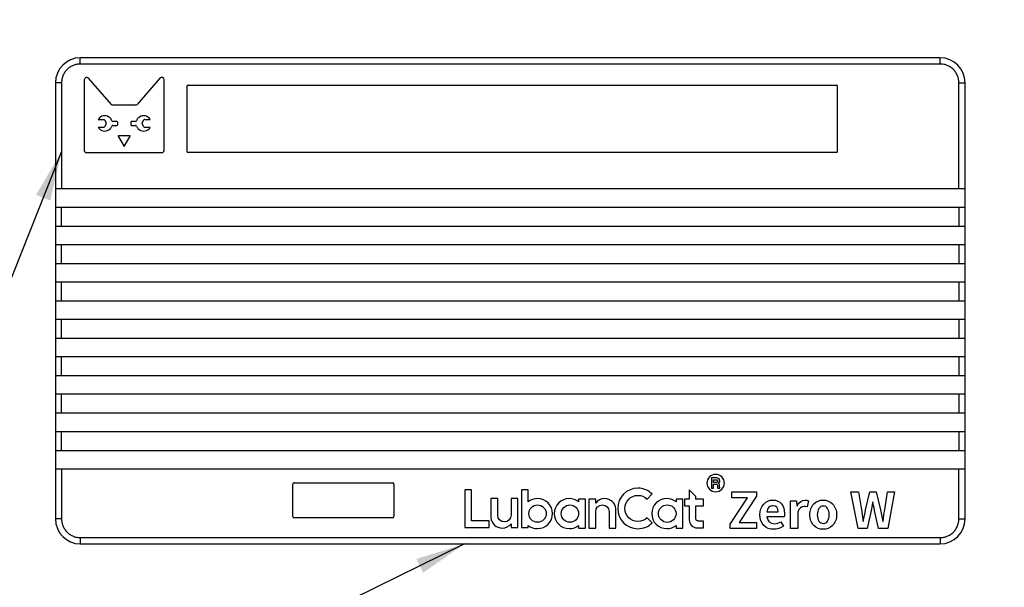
# Model space of a CAD drawing. Header units: millimetres. Extents: x 3 to 207, y 3 to 294.
# Tile 4 of 10: x 55 to 134, y 143 to 188. Entities that reach past the tile are written whole.
import ezdxf

# ---------------------------------------------------------------- set-up
doc = ezdxf.new("R2010")
doc.units = ezdxf.units.MM
doc.linetypes.add('SLD-实线', pattern=[0])
for name, color, linetype in [('几何体', 7, 'SLD-实线'), ('多转折线', 2, 'SLD-实线'), ('尺寸', 3, 'SLD-实线')]:
    doc.layers.add(name, color=color, linetype=linetype)
doc.styles.add('SLDTEXTSTYLE0', font='Microsoft YaHei.ttf', dxfattribs={"bigfont": 'bigfont'})
doc.styles.add('SLDTEXTSTYLE1', font='Microsoft YaHei.ttf')
doc.dimstyles.new('SLDDIMSTYLE0', dxfattribs={"dimtxt": 3.5, "dimasz": 4, "dimexe": 0, "dimexo": 0.0625, "dimgap": 0.875, "dimtad": 0, "dimtih": 1, "dimtoh": 1, "dimdec": 3, "dimrnd": 1e-09, "dimzin": 4, "dimdsep": 46, "dimtxsty": 'SLDTEXTSTYLE1', "dimblk1": 'NONE', "dimsah": 1, "dimcen": 0, "dimadec": 0, "dimazin": 1, "dimtfac": 1, "dimtdec": 3, "dimtmove": 0, "dimatfit": 3, "dimldrblk": 'NONE', "dimfxl": 1, "dimfrac": 2, "dimtolj": 1, "dimtzin": 12, "dimarcsym": 0})

# ---------------------------------------------------------------- blocks, each defined once
blk = doc.blocks.new('SW_SYMBOL_HOLE_DEPTH')
at = {"layer": '尺寸', "color": 0}
for p, q in [((0, 875), (800, 875)), ((400, 875), (400, 75)), ((100, 555), (400, 75)), ((700, 555), (400, 75))]:
    blk.add_line(p, q, dxfattribs=at)
blk = doc.blocks.new('SW_SYMBOL_HOLE_SINK')
at = {"layer": '尺寸', "color": 0}
for p, q in [((0, 875), (800, 75)), ((800, 75), (1600, 875))]:
    blk.add_line(p, q, dxfattribs=at)
blk = doc.blocks.new('_D')
at = {"layer": '尺寸', "transparency": 16777216}
for p, q in [((134.897, 192.672), (82.719, 192.672)), ((155.398, 180.836), (134.897, 192.672)), ((158.04, 179.311), (155.398, 180.836))]:
    blk.add_line(p, q, dxfattribs=at)
blk.add_solid([(155.398, 180.836), (152.242, 183.369), (151.626, 182.303)], dxfattribs=at)
at = {"layer": '尺寸', "transparency": 16777216, "xscale": 0.004592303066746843, "yscale": 0.004592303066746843, "zscale": 0.004592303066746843}
for name, p in [('SW_SYMBOL_HOLE_DEPTH', (108.793, 204.671)), ('SW_SYMBOL_HOLE_DEPTH', (112.528, 198.945)), ('SW_SYMBOL_HOLE_SINK', (82.719, 193.218))]:
    blk.add_blockref(name, p, dxfattribs=at)
at = {"layer": '尺寸', "transparency": 16777216, "char_height": 3.5, "attachment_point": 1}
for s, insert, style in [('%%c', (89.687, 208.717), 'SLDTEXTSTYLE1'), (' 2.500 ', (95.095, 208.751), 'SLDTEXTSTYLE1'), (' 6.000', (113.917, 208.751), 'SLDTEXTSTYLE1'), ('M3x0.5 - 6H ', (85.952, 203.025), 'SLDTEXTSTYLE1'), (' 5.500', (117.651, 203.025), 'SLDTEXTSTYLE1'), (' 3.050 X 90°, 近端', (97.804, 197.298), 'SLDTEXTSTYLE0'), ('%%c', (92.396, 197.264), 'SLDTEXTSTYLE1')]:
    blk.add_mtext(s, dxfattribs=dict(at, insert=insert, style=style))
blk = doc.blocks.new('_None')

msp = doc.modelspace()

# ---------------------------------------------------------------- linework, layer by layer
at = {"layer": '几何体'}
for p, q in [((60.1211398, 184.5731845), (60.1211398, 185.0731845)), ((129.1211398, 185.0731845), (60.1211398, 185.0731845)), ((129.1211398, 184.5731845), (129.1211398, 185.0731845)), ((129.1211398, 184.5731845), (60.1211398, 184.5731845)), ((62.6135353, 181.3271653), (60.784686, 183.4287688)), ((66.5075938, 183.4287688), (64.6787442, 181.3271653)), ((58.1211398, 183.0731845), (58.1211398, 174.5731845)), ((58.6211398, 183.0731845), (58.1211398, 183.0731845)), ((58.6211398, 183.0731845), (58.6211398, 174.5731845)), ((60.4438311, 183.3012178), (60.4438311, 177.6231845)), ((66.8484485, 177.6231845), (66.8484485, 183.3012178)), ((68.6711398, 182.7731845), (68.6711398, 177.5731845)), ((68.7711398, 182.8731845), (120.7711398, 182.8731845)), ((120.8711398, 177.5731845), (120.8711398, 182.7731845)), ((130.6211398, 174.5731845), (130.6211398, 183.0731845)), ((130.6211398, 183.0731845), (131.1211398, 183.0731845)), ((131.1211398, 174.5731845), (131.1211398, 183.0731845)), ((64.5655898, 181.275634), (62.7266897, 181.275634)), ((61.5578583, 180.1252762), (62.001754, 180.1252762)), ((62.0017528, 179.4912646), (61.5578583, 179.4912646)), ((62.1968866, 179.773012), (62.0679442, 179.5309985)), ((62.0679446, 180.0855438), (62.1968858, 179.8435457)), ((63.0539061, 179.9667096), (62.7329024, 179.9667096)), ((62.7329052, 179.6498503), (63.0539061, 179.6498503)), ((63.1289061, 179.7248503), (63.1289061, 179.8917096)), ((64.1633913, 179.8917096), (64.1633913, 179.7248503)), ((64.5593772, 179.9667096), (64.2383913, 179.9667096)), ((64.2383913, 179.6498503), (64.5593743, 179.6498503)), ((65.2243354, 179.5309988), (65.0953944, 179.7730123)), ((65.0953952, 179.8435455), (65.224335, 180.0855435)), ((65.2905258, 180.1252762), (65.7344391, 180.1252762)), ((65.7344391, 179.4912646), (65.2905269, 179.4912646)), ((63.1631065, 178.7878682), (63.6396525, 177.9624659)), ((64.1226954, 178.7991182), (63.1696017, 178.7991182)), ((63.6526429, 177.9624659), (64.1291906, 178.7878682)), ((60.5938311, 177.4731845), (66.6984485, 177.4731845)), ((120.7711398, 177.4731845), (68.7711398, 177.4731845)), ((58.1211398, 174.5731845), (58.6211398, 174.5731845)), ((58.1211398, 174.5731845), (58.1211398, 173.0731845)), ((58.6211398, 174.5731845), (130.6211398, 174.5731845)), ((130.6211398, 174.5731845), (131.1211398, 174.5731845)), ((131.1211398, 173.0731845), (131.1211398, 174.5731845)), ((58.1211398, 173.0731845), (58.1211398, 171.5731845)), ((58.6211398, 173.0731845), (58.1211398, 173.0731845)), ((58.6211398, 171.5731845), (58.6211398, 173.0731845)), ((130.6211398, 173.0731845), (58.6211398, 173.0731845)), ((130.6211398, 173.0731845), (130.6211398, 171.5731845)), ((131.1211398, 173.0731845), (130.6211398, 173.0731845)), ((131.1211398, 171.5731845), (131.1211398, 173.0731845)), ((58.1211398, 171.5731845), (58.6211398, 171.5731845)), ((58.1211398, 171.5731845), (58.1211398, 170.0731845)), ((58.6211398, 171.5731845), (130.6211398, 171.5731845)), ((130.6211398, 171.5731845), (131.1211398, 171.5731845)), ((131.1211398, 170.0731845), (131.1211398, 171.5731845)), ((58.1211398, 170.0731845), (58.1211398, 168.5731845)), ((58.6211398, 170.0731845), (58.1211398, 170.0731845)), ((58.6211398, 168.5731845), (58.6211398, 170.0731845)), ((130.6211398, 170.0731845), (58.6211398, 170.0731845)), ((130.6211398, 170.0731845), (130.6211398, 168.5731845)), ((131.1211398, 170.0731845), (130.6211398, 170.0731845)), ((131.1211398, 168.5731845), (131.1211398, 170.0731845)), ((58.1211398, 168.5731845), (58.6211398, 168.5731845)), ((58.1211398, 168.5731845), (58.1211398, 167.0731845)), ((58.6211398, 168.5731845), (130.6211398, 168.5731845)), ((130.6211398, 168.5731845), (131.1211398, 168.5731845)), ((131.1211398, 167.0731845), (131.1211398, 168.5731845)), ((58.1211398, 167.0731845), (58.1211398, 165.5731845)), ((58.6211398, 167.0731845), (58.1211398, 167.0731845)), ((58.6211398, 165.5731845), (58.6211398, 167.0731845)), ((130.6211398, 167.0731845), (58.6211398, 167.0731845)), ((130.6211398, 167.0731845), (130.6211398, 165.5731845)), ((131.1211398, 167.0731845), (130.6211398, 167.0731845)), ((131.1211398, 165.5731845), (131.1211398, 167.0731845)), ((58.1211398, 165.5731845), (58.6211398, 165.5731845)), ((58.1211398, 165.5731845), (58.1211398, 164.0731845)), ((58.6211398, 165.5731845), (130.6211398, 165.5731845)), ((130.6211398, 165.5731845), (131.1211398, 165.5731845)), ((131.1211398, 164.0731845), (131.1211398, 165.5731845)), ((58.1211398, 164.0731845), (58.1211398, 162.5731845)), ((58.6211398, 164.0731845), (58.1211398, 164.0731845)), ((58.6211398, 162.5731845), (58.6211398, 164.0731845)), ((130.6211398, 164.0731845), (58.6211398, 164.0731845)), ((130.6211398, 164.0731845), (130.6211398, 162.5731845)), ((131.1211398, 164.0731845), (130.6211398, 164.0731845)), ((131.1211398, 162.5731845), (131.1211398, 164.0731845)), ((58.1211398, 162.5731845), (58.6211398, 162.5731845)), ((58.1211398, 162.5731845), (58.1211398, 161.0731845)), ((58.6211398, 162.5731845), (130.6211398, 162.5731845)), ((130.6211398, 162.5731845), (131.1211398, 162.5731845)), ((131.1211398, 161.0731845), (131.1211398, 162.5731845)), ((58.1211398, 161.0731845), (58.1211398, 159.5731845)), ((58.6211398, 161.0731845), (58.1211398, 161.0731845)), ((58.6211398, 159.5731845), (58.6211398, 161.0731845)), ((130.6211398, 161.0731845), (58.6211398, 161.0731845)), ((130.6211398, 161.0731845), (130.6211398, 159.5731845)), ((131.1211398, 161.0731845), (130.6211398, 161.0731845)), ((131.1211398, 159.5731845), (131.1211398, 161.0731845)), ((58.1211398, 159.5731845), (58.6211398, 159.5731845)), ((58.1211398, 159.5731845), (58.1211398, 158.0731845)), ((58.6211398, 159.5731845), (130.6211398, 159.5731845)), ((130.6211398, 159.5731845), (131.1211398, 159.5731845)), ((131.1211398, 158.0731845), (131.1211398, 159.5731845)), ((58.1211398, 158.0731845), (58.1211398, 156.5731845)), ((58.6211398, 158.0731845), (58.1211398, 158.0731845)), ((58.6211398, 156.5731845), (58.6211398, 158.0731845)), ((130.6211398, 158.0731845), (58.6211398, 158.0731845)), ((130.6211398, 158.0731845), (130.6211398, 156.5731845)), ((131.1211398, 158.0731845), (130.6211398, 158.0731845)), ((131.1211398, 156.5731845), (131.1211398, 158.0731845)), ((58.1211398, 156.5731845), (58.6211398, 156.5731845)), ((58.1211398, 156.5731845), (58.1211398, 155.0731845)), ((58.6211398, 156.5731845), (130.6211398, 156.5731845)), ((130.6211398, 156.5731845), (131.1211398, 156.5731845)), ((131.1211398, 155.0731845), (131.1211398, 156.5731845)), ((58.1211398, 155.0731845), (58.1211398, 153.5731845)), ((58.6211398, 155.0731845), (58.1211398, 155.0731845)), ((58.6211398, 153.5731845), (58.6211398, 155.0731845)), ((130.6211398, 155.0731845), (58.6211398, 155.0731845)), ((130.6211398, 155.0731845), (130.6211398, 153.5731845)), ((131.1211398, 155.0731845), (130.6211398, 155.0731845)), ((131.1211398, 153.5731845), (131.1211398, 155.0731845)), ((58.1211398, 153.5731845), (58.6211398, 153.5731845)), ((58.1211398, 153.5731845), (58.1211398, 152.0731845)), ((58.6211398, 153.5731845), (130.6211398, 153.5731845)), ((130.6211398, 153.5731845), (131.1211398, 153.5731845)), ((131.1211398, 152.0731845), (131.1211398, 153.5731845)), ((58.1211398, 152.0731845), (58.1211398, 148.0731845)), ((58.6211398, 152.0731845), (58.1211398, 152.0731845)), ((58.6211398, 152.0731845), (58.6211398, 148.0731845)), ((130.6211398, 152.0731845), (58.6211398, 152.0731845)), ((130.6211398, 148.0731845), (130.6211398, 152.0731845)), ((131.1211398, 152.0731845), (130.6211398, 152.0731845)), ((131.1211398, 148.0731845), (131.1211398, 152.0731845)), ((77.2711398, 150.9731845), (85.1711398, 150.9731845)), ((111.1854316, 151.358032), (110.7785539, 151.358032)), ((110.7785539, 151.358032), (110.7785539, 150.5543713)), ((110.9433206, 151.2190569), (111.1529258, 151.2190569)), ((110.9433206, 151.0049611), (110.9433206, 151.2190569)), ((111.1406094, 151.0049611), (110.9433206, 151.0049611)), ((77.1711398, 148.2731845), (77.1711398, 150.8731845)), ((85.2711398, 150.8731845), (85.2711398, 148.2731845)), ((91.5105053, 150.4179996), (90.9681174, 150.4179996)), ((90.9681174, 150.4179996), (90.9681174, 147.3876559)), ((91.5105053, 147.9300438), (91.5105053, 150.4179996)), ((96.0625941, 150.4179996), (95.5202062, 150.4179996)), ((95.5202062, 150.4179996), (95.5202062, 147.3876559)), ((96.0625941, 149.4459153), (96.0625941, 150.4179996)), ((108.981969, 150.4179996), (108.9793434, 150.4179996)), ((108.9793434, 150.4179996), (108.9793434, 149.6542416)), ((109.5217313, 149.8782373), (108.981969, 150.4179996)), ((110.7785539, 150.5543713), (110.9433206, 150.5543713)), ((110.9433206, 150.8693344), (111.1170557, 150.8693344)), ((110.9433206, 150.5543713), (110.9433206, 150.8693344)), ((111.2661401, 150.5543713), (111.4522078, 150.5543713)), ((111.4522078, 150.5543713), (111.4522078, 150.5756723)), ((112.4030518, 150.2494398), (114.3707548, 150.2494398)), ((112.4030518, 149.7585133), (112.4030518, 150.2494398)), ((114.3707548, 150.2494398), (114.3707548, 149.898208)), ((121.962047, 150.2494398), (122.5647337, 150.2494398)), ((122.5328022, 147.2958942), (121.962047, 150.2494398)), ((122.5647337, 150.2494398), (122.8002156, 148.8085917)), ((123.1394713, 148.8085917), (123.4827238, 150.2494398)), ((123.4827238, 150.2494398), (123.9856336, 150.2494398)), ((123.9856336, 150.2494398), (124.3288717, 148.8085917)), ((124.6681417, 148.8085917), (124.8996269, 150.2494398)), ((124.8996269, 150.2494398), (125.4624028, 150.2494398)), ((125.4624028, 150.2494398), (124.9155998, 147.2958942)), ((93.6141874, 149.7036607), (93.0714109, 149.7036607)), ((93.0714109, 149.7036607), (93.0714109, 148.1736345)), ((93.6141874, 148.3766077), (93.6141874, 149.7036607)), ((95.2344969, 149.7036903), (94.6922966, 149.7036903)), ((94.6922966, 149.7036903), (94.6922966, 148.3766077)), ((95.2344969, 147.3853613), (95.2344969, 149.7036903)), ((100.6516505, 149.6542416), (100.1092625, 149.6542416)), ((100.1092625, 149.6542416), (100.1092625, 149.4485837)), ((100.6516505, 147.3359127), (100.6516505, 149.6542416)), ((101.4779583, 149.6542416), (100.9357581, 149.6542416)), ((100.9357581, 149.6542416), (100.9357581, 147.3359127)), ((101.4779583, 149.3517801), (101.4779583, 149.6542416)), ((105.5958483, 149.6714121), (106.0031084, 150.0786721)), ((108.4660304, 149.6542416), (107.9236425, 149.6542416)), ((107.9236425, 149.6542416), (107.9236425, 149.4485985)), ((108.4660304, 147.3359127), (108.4660304, 149.6542416)), ((108.9793434, 149.6542416), (108.6088488, 149.6542416)), ((108.6088488, 149.6542416), (108.6088488, 149.1118537)), ((109.5217313, 149.6542416), (109.5217313, 149.8782373)), ((110.1399714, 149.6542416), (109.5217313, 149.6542416)), ((110.1399714, 149.1118537), (110.1399714, 149.6542416)), ((112.2713291, 147.6511156), (113.6483215, 149.7585133)), ((113.6483215, 149.7585133), (112.4030518, 149.7585133)), ((114.3707548, 149.898208), (112.9977448, 147.7908104)), ((117.1087521, 149.5310106), (117.5876953, 149.5310106)), ((117.1087521, 147.2958942), (117.1087521, 149.5310106)), ((117.5876953, 149.5310106), (117.627606, 149.1358712)), ((118.5416137, 149.538997), (118.43784, 149.0321048)), ((123.7222026, 149.439213), (123.7062441, 149.439213)), ((101.4779583, 147.3359127), (101.4779583, 148.6629526)), ((102.5560528, 148.6629526), (102.5560528, 147.3358846)), ((103.0988441, 147.3358846), (103.0988441, 148.8659108)), ((108.6088488, 149.1118537), (108.9793434, 149.1118537)), ((108.9793434, 149.1118537), (108.9793434, 148.0054778)), ((109.5217313, 148.0830484), (109.5217313, 149.1118537)), ((109.5217313, 149.1118537), (110.1399714, 149.1118537)), ((115.2129202, 148.6369655), (116.1229311, 148.6369655)), ((117.627606, 149.1358712), (117.643579, 149.1358712)), ((117.691469, 148.628979), (117.691469, 147.2958942)), ((122.8002156, 148.8085917), (122.9359208, 147.8666494)), ((123.5785182, 148.7567049), (123.2552211, 147.2958942)), ((124.1812048, 147.2958942), (123.8499285, 148.7567049)), ((124.3288717, 148.8085917), (124.5164636, 147.8666494)), ((58.6211398, 148.0731845), (58.1211398, 148.0731845)), ((85.1711398, 148.1731845), (77.2711398, 148.1731845)), ((92.9297316, 147.9300438), (91.5105053, 147.9300438)), ((92.9297316, 147.3876559), (92.9297316, 147.9300438)), ((106.0031084, 147.7513686), (105.5958483, 148.1586286)), ((107.9236425, 148.5032368), (107.9236425, 148.4993125)), ((110.140001, 147.8960044), (109.7087738, 147.8960044)), ((110.140001, 147.3536756), (110.140001, 147.8960044)), ((112.9977448, 147.7908104), (114.3867133, 147.7908104)), ((114.3867133, 147.7908104), (114.3867133, 147.2958942)), ((116.5978919, 148.2498126), (115.2208995, 148.2498126)), ((116.3424545, 147.846694), (116.5420082, 147.4874758)), ((122.9359208, 147.8666494), (122.9518793, 147.8666494)), ((124.5164636, 147.8666494), (124.536419, 147.8666494)), ((130.6211398, 148.0731845), (131.1211398, 148.0731845)), ((90.9681174, 147.3876559), (92.9297316, 147.3876559)), ((94.6922966, 147.6877802), (94.6922966, 147.3853613)), ((94.6922966, 147.3853613), (95.2344969, 147.3853613)), ((95.5202062, 147.3876559), (96.0625941, 147.3876559)), ((96.0625941, 147.3876559), (96.0625941, 147.5565912)), ((100.1092625, 147.5539213), (100.1092625, 147.3359127)), ((100.1092625, 147.3359127), (100.6516505, 147.3359127)), ((100.9357581, 147.3359127), (101.4779583, 147.3359127)), ((102.5560528, 147.3358846), (103.0988441, 147.3358846)), ((107.9236425, 147.5539361), (107.9236425, 147.3359127)), ((107.9236425, 147.3359127), (108.4660304, 147.3359127)), ((109.6312033, 147.3536756), (110.140001, 147.3536756)), ((112.2713291, 147.2958942), (112.2713291, 147.6511156)), ((114.3867133, 147.2958942), (112.2713291, 147.2958942)), ((117.691469, 147.2958942), (117.1087521, 147.2958942)), ((123.2552211, 147.2958942), (122.5328022, 147.2958942)), ((124.9155998, 147.2958942), (124.1812048, 147.2958942)), ((60.1211398, 146.5731845), (129.1211398, 146.5731845)), ((60.1211398, 146.5731845), (60.1211398, 146.0731845)), ((129.1211398, 146.5731845), (129.1211398, 146.0731845)), ((60.1211398, 146.0731845), (129.1211398, 146.0731845))]:
    msp.add_line(p, q, dxfattribs=at)
for centre, radius, start, end in [((60.1211398, 183.0731845), 2, 90, 180), ((129.1211398, 183.0731845), 2, 0, 90), ((68.7711398, 182.7731845), 0.1, 90, 180), ((120.7711398, 182.7731845), 0.1, 0, 90), ((62.7266897, 181.425634), 0.15, 221.030317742, 270), ((64.5655898, 181.425634), 0.15, 270, 318.969677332), ((62.084484, 179.8085883), 0.6148406, 211.071493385, 225.003322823), ((62.0017528, 179.5662646), 0.075, 270, 331.951755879), ((62.001754, 180.0502762), 0.075, 28.049546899, 90), ((62.1306952, 179.8082781), 0.075, 331.951755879, 28.049546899), ((62.7329024, 180.0417096), 0.075, 199.730479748, 270), ((62.7329052, 179.5748503), 0.075, 90, 160.272372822), ((63.0539061, 179.8917096), 0.075, 0, 90), ((63.0539061, 179.7248503), 0.075, 270, 0), ((64.2383913, 179.8917096), 0.075, 90, 180), ((64.2383913, 179.7248503), 0.075, 180, 270), ((64.5593743, 179.5748503), 0.075, 19.727627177, 90), ((64.5593772, 180.0417096), 0.075, 270, 340.269520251), ((65.1615859, 179.8082781), 0.075, 151.950701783, 208.047995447), ((65.2905258, 180.0502762), 0.075, 90, 151.950701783), ((65.2905269, 179.5662646), 0.075, 208.047995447, 270), ((63.1696017, 178.7916182), 0.0075, 90, 209.999988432), ((64.1226954, 178.7916182), 0.0075, 329.999922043, 90), ((63.6461477, 177.9662159), 0.0075, 209.999988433, 329.999922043), ((60.5938311, 177.6231845), 0.15, 180, 270), ((66.6984485, 177.6231845), 0.15, 270, 0), ((68.7711398, 177.5731845), 0.1, 180, 270), ((120.7711398, 177.5731845), 0.1, 270, 0), ((77.2711398, 150.8731845), 0.1, 90, 180), ((85.1711398, 150.8731845), 0.1, 0, 90), ((111.735904, 150.684286), 0.4873971, 187.518636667, 195.458952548), ((60.1211398, 148.0731845), 2, 180, 270), ((77.2711398, 148.2731845), 0.1, 180, 270), ((85.1711398, 148.2731845), 0.1, 270, 0), ((129.1211398, 148.0731845), 2, 270, 0)]:
    msp.add_arc(centre, radius, start, end, dxfattribs=at)
for points, knots in [([(60.1211398, 184.5731845), (60.0832522, 184.5723826), (60.0077877, 184.5707852), (59.8954689, 184.5576659), (59.7847218, 184.5366668), (59.6755441, 184.5070243), (59.5082116, 184.4478707), (59.291548, 184.3362243), (59.053437, 184.1411394), (58.8582136, 183.9029184), (58.7349244, 183.6639468), (58.6644549, 183.4473347), (58.6277773, 183.2617645), (58.6233586, 183.1362255), (58.6211398, 183.0731845)], [0, 0, 0, 0, 0.0482774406, 0.0961591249, 0.1439200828, 0.1918374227, 0.2401855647, 0.3700030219, 0.5000480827, 0.6298656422, 0.7599108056, 0.8401054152, 0.9197070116, 1, 1, 1, 1]), ([(130.6211398, 183.0731845), (130.6203378, 183.1110721), (130.6187405, 183.1865366), (130.6056212, 183.2988554), (130.5846221, 183.4096025), (130.5549796, 183.5187802), (130.4958259, 183.6861127), (130.3841795, 183.9027763), (130.1890947, 184.1408873), (129.9508736, 184.3361107), (129.7119021, 184.4593998), (129.4952899, 184.5298694), (129.3097197, 184.566547), (129.1841807, 184.5709657), (129.1211398, 184.5731845)], [0, 0, 0, 0, 0.0482774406, 0.0961591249, 0.1439200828, 0.1918374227, 0.2401855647, 0.3700030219, 0.5000480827, 0.6298656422, 0.7599108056, 0.8401054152, 0.9197070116, 1, 1, 1, 1]), ([(111.1039136, 151.6459971), (110.7186539, 151.6459971), (110.405214, 151.3326044), (110.405214, 150.9474097), (110.405214, 150.5625465), (110.7186539, 150.2494398), (111.1039136, 150.2494398)], [0, 0, 0, 0, 1, 1, 1, 2, 2, 2, 2]), ([(111.1039136, 151.6459971), (110.7186539, 151.6459971), (110.405214, 151.3326044), (110.405214, 150.9474097), (110.405214, 150.5625465), (110.7186539, 150.2494398), (111.1039136, 150.2494398)], [0, 0, 0, 0, 1, 1, 1, 2, 2, 2, 2]), ([(111.1039136, 150.2494398), (111.4890775, 150.2494398), (111.8024378, 150.5625465), (111.8024378, 150.9474097), (111.8024378, 151.3326044), (111.4890775, 151.6459971), (111.1039136, 151.6459971)], [2, 2, 2, 2, 3, 3, 3, 4, 4, 4, 4]), ([(111.1039136, 150.2494398), (111.4890775, 150.2494398), (111.8024378, 150.5625465), (111.8024378, 150.9474097), (111.8024378, 151.3326044), (111.4890775, 151.6459971), (111.1039136, 151.6459971)], [2, 2, 2, 2, 3, 3, 3, 4, 4, 4, 4]), ([(118.988611, 149.2795629), (119.1908052, 149.4844264), (119.439634, 149.586887), (120.0303446, 149.586887), (120.2791157, 149.4844264), (120.4813531, 149.2795629)], [2, 2, 2, 2, 3, 3, 4, 4, 4, 4]), ([(96.8094845, 147.8043663), (96.4245899, 147.8043663), (96.1126057, 148.1163505), (96.1126057, 148.5012318), (96.1126057, 148.8861397), (96.4245899, 149.1981831), (96.8094845, 149.1981831)], [0, 0, 0, 0, 1, 1, 1, 2, 2, 2, 2]), ([(96.8094845, 147.8043663), (96.4245899, 147.8043663), (96.1126057, 148.1163505), (96.1126057, 148.5012318), (96.1126057, 148.8861397), (96.4245899, 149.1981831), (96.8094845, 149.1981831)], [0, 0, 0, 0, 1, 1, 1, 2, 2, 2, 2]), ([(96.8094845, 149.1981831), (97.1943792, 149.1981831), (97.5063649, 148.8861397), (97.5063649, 148.5012318), (97.5063649, 148.1163505), (97.1943792, 147.8043663), (96.8094845, 147.8043663)], [2, 2, 2, 2, 3, 3, 3, 4, 4, 4, 4]), ([(96.8094845, 149.1981831), (97.1943792, 149.1981831), (97.5063649, 148.8861397), (97.5063649, 148.5012318), (97.5063649, 148.1163505), (97.1943792, 147.8043663), (96.8094845, 147.8043663)], [2, 2, 2, 2, 3, 3, 3, 4, 4, 4, 4]), ([(99.4123837, 147.8043663), (99.027489, 147.8043663), (98.7155033, 148.1163505), (98.7155033, 148.5012318), (98.7155033, 148.8861397), (99.027489, 149.1981831), (99.4123837, 149.1981831)], [0, 0, 0, 0, 1, 1, 1, 2, 2, 2, 2]), ([(99.4123837, 147.8043663), (99.027489, 147.8043663), (98.7155033, 148.1163505), (98.7155033, 148.5012318), (98.7155033, 148.8861397), (99.027489, 149.1981831), (99.4123837, 149.1981831)], [0, 0, 0, 0, 1, 1, 1, 2, 2, 2, 2]), ([(99.4123837, 149.1981831), (99.7972783, 149.1981831), (100.1092625, 148.8861397), (100.1092625, 148.5012318), (100.1092625, 148.1163505), (99.7972783, 147.8043663), (99.4123837, 147.8043663)], [2, 2, 2, 2, 3, 3, 3, 4, 4, 4, 4]), ([(99.4123837, 149.1981831), (99.7972783, 149.1981831), (100.1092625, 148.8861397), (100.1092625, 148.5012318), (100.1092625, 148.1163505), (99.7972783, 147.8043663), (99.4123837, 147.8043663)], [2, 2, 2, 2, 3, 3, 3, 4, 4, 4, 4]), ([(118.988611, 147.5473419), (118.7704006, 147.7681784), (118.6613315, 148.0555472), (118.6613315, 148.4094628), (118.6613315, 148.7686738), (118.7704006, 149.0586687), (118.988611, 149.2795629)], [0, 0, 0, 0, 1, 1, 1, 2, 2, 2, 2]), ([(118.988611, 147.5473419), (118.7704006, 147.7681784), (118.6613315, 148.0555472), (118.6613315, 148.4094628), (118.6613315, 148.7686738), (118.7704006, 149.0586687), (118.988611, 149.2795629)], [0, 0, 0, 0, 1, 1, 1, 2, 2, 2, 2]), ([(119.3837503, 148.916355), (119.3012451, 148.7939318), (119.2600213, 148.6249894), (119.2600213, 148.4094628), (119.2600213, 148.196555), (119.3012451, 148.0289184), (119.3837503, 147.9065601)], [4, 4, 4, 4, 5, 5, 5, 6, 6, 6, 6]), ([(119.3837503, 148.916355), (119.3012451, 148.7939318), (119.2600213, 148.6249894), (119.2600213, 148.4094628), (119.2600213, 148.196555), (119.3012451, 148.0289184), (119.3837503, 147.9065601)], [4, 4, 4, 4, 5, 5, 5, 6, 6, 6, 6]), ([(120.0862138, 148.916355), (120.0010247, 149.0440737), (119.8839764, 149.1079366), (119.7349821, 149.1079366), (119.5859301, 149.1079366), (119.4688817, 149.0440737), (119.3837503, 148.916355)], [2, 2, 2, 2, 3, 3, 3, 4, 4, 4, 4]), ([(120.0862138, 147.9065601), (120.1686614, 148.0289184), (120.2099428, 148.196555), (120.2099428, 148.4094628), (120.2099428, 148.6249894), (120.1686614, 148.7939318), (120.0862138, 148.916355)], [0, 0, 0, 0, 1, 1, 1, 2, 2, 2, 2]), ([(120.0862138, 147.9065601), (120.1686614, 148.0289184), (120.2099428, 148.196555), (120.2099428, 148.4094628), (120.2099428, 148.6249894), (120.1686614, 148.7939318), (120.0862138, 148.916355)], [0, 0, 0, 0, 1, 1, 1, 2, 2, 2, 2]), ([(120.4813531, 149.2795629), (120.6995058, 149.0586687), (120.8086471, 148.7686738), (120.8086471, 148.4094628), (120.8086471, 148.0555472), (120.6995058, 147.7681784), (120.4813531, 147.5473419)], [4, 4, 4, 4, 5, 5, 5, 6, 6, 6, 6]), ([(120.4813531, 149.2795629), (120.6995058, 149.0586687), (120.8086471, 148.7686738), (120.8086471, 148.4094628), (120.8086471, 148.0555472), (120.6995058, 147.7681784), (120.4813531, 147.5473419)], [4, 4, 4, 4, 5, 5, 5, 6, 6, 6, 6]), ([(58.6211398, 148.0731845), (58.6219417, 148.035297), (58.6235391, 147.9598324), (58.6366583, 147.8475137), (58.6576575, 147.7367665), (58.6873, 147.6275888), (58.7464536, 147.4602563), (58.8581, 147.2435928), (59.0531849, 147.0054818), (59.2914059, 146.8102583), (59.5303775, 146.6869692), (59.7469896, 146.6164997), (59.9325598, 146.579822), (60.0580988, 146.5754034), (60.1211398, 146.5731845)], [0, 0, 0, 0, 0.0482774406, 0.0961591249, 0.1439200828, 0.1918374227, 0.2401855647, 0.3700030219, 0.5000480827, 0.6298656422, 0.7599108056, 0.8401054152, 0.9197070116, 1, 1, 1, 1]), ([(119.3837503, 147.9065601), (119.4688817, 147.7814603), (119.5859301, 147.7189682), (119.7349821, 147.7189682), (119.8839764, 147.7189682), (120.0010247, 147.7814603), (120.0862138, 147.9065601)], [6, 6, 6, 6, 7, 7, 7, 8, 8, 8, 8]), ([(129.1211398, 146.5731845), (129.1590273, 146.5739865), (129.2344918, 146.5755838), (129.3468106, 146.5887031), (129.4575577, 146.6097022), (129.5667355, 146.6393447), (129.7340679, 146.6984984), (129.9507315, 146.8101448), (130.1888425, 147.0052296), (130.3840659, 147.2434507), (130.5073551, 147.4824222), (130.5778246, 147.6990344), (130.6145023, 147.8846046), (130.6189209, 148.0101436), (130.6211398, 148.0731845)], [0, 0, 0, 0, 0.0482774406, 0.0961591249, 0.1439200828, 0.1918374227, 0.2401855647, 0.3700030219, 0.5000480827, 0.6298656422, 0.7599108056, 0.8401054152, 0.9197070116, 1, 1, 1, 1]), ([(120.4813531, 147.5473419), (120.2764319, 147.3424207), (120.0276608, 147.2400177), (119.7349821, 147.2400177), (119.4422457, 147.2400177), (119.193489, 147.3424207), (118.988611, 147.5473419)], [6, 6, 6, 6, 7, 7, 7, 8, 8, 8, 8])]:
    msp.add_open_spline(points, degree=3, knots=knots, dxfattribs=at)
for points in [[(60.784686, 183.4287688), (60.6667428, 183.5642901), (60.4438311, 183.480883), (60.4438311, 183.3012178)], [(66.8484485, 183.3012178), (66.8484485, 183.480883), (66.6255367, 183.5642901), (66.5075938, 183.4287688)], [(61.6497512, 180.2427357), (61.6136465, 180.2066306), (61.5830955, 180.1671096), (61.5578583, 180.1252762)], [(62.5186832, 180.2427357), (62.2787269, 180.482692), (61.8897076, 180.482692), (61.6497512, 180.2427357)], [(62.6623055, 180.0163899), (62.6326749, 180.0990066), (62.5848641, 180.1765546), (62.5186832, 180.2427357)], [(64.7735963, 180.2427357), (64.7074154, 180.1765546), (64.6596046, 180.0990066), (64.629974, 180.0163899)], [(65.6425283, 180.2427357), (65.402572, 180.482692), (65.013535, 180.482692), (64.7735963, 180.2427357)], [(65.7344391, 180.1252762), (65.709184, 180.1671096), (65.678633, 180.2066306), (65.6425283, 180.2427357)], [(61.6497512, 179.3738051), (61.8897076, 179.1338488), (62.2787269, 179.1338488), (62.5186832, 179.3738051)], [(62.5186832, 179.3738051), (62.5848653, 179.4399887), (62.6326766, 179.5175373), (62.6623072, 179.6001665)], [(64.6299724, 179.6001665), (64.6596029, 179.5175373), (64.7074142, 179.4399887), (64.7735963, 179.3738051)], [(64.7735963, 179.3738051), (65.013535, 179.1338488), (65.402572, 179.1338488), (65.6425283, 179.3738051)], [(65.6425283, 179.3738051), (65.678633, 179.4099116), (65.709184, 179.4494327), (65.7344391, 179.4912646)], [(111.2392383, 151.0300539), (111.218303, 151.0133248), (111.1854316, 151.0049611), (111.1406094, 151.0049611)], [(111.1529258, 151.2190569), (111.197002, 151.2190569), (111.2291437, 151.206773), (111.249333, 151.182251)], [(111.3591666, 151.3054965), (111.3165825, 151.3405406), (111.2586491, 151.358032), (111.1854316, 151.358032)], [(111.2706161, 151.1142226), (111.2706161, 151.0748289), (111.2601411, 151.0467521), (111.2392383, 151.0300539)], [(111.249333, 151.182251), (111.2635055, 151.1643936), (111.2706161, 151.1417128), (111.2706161, 151.1142226)], [(111.3143445, 150.9399496), (111.3531823, 150.9533761), (111.3836256, 150.9773913), (111.4056872, 151.0120717)], [(111.3905607, 150.8839048), (111.3778314, 150.9040941), (111.3524363, 150.9227443), (111.3143445, 150.9399496)], [(111.4387488, 151.131111), (111.4387488, 151.2041384), (111.4122095, 151.2622603), (111.3591666, 151.3054965)], [(111.4056872, 151.0120717), (111.427718, 151.0467033), (111.4387488, 151.0863831), (111.4387488, 151.131111)], [(104.8678024, 150.5411373), (103.9696804, 150.5411373), (103.2416921, 149.8130913), (103.2416921, 148.9150122)], [(106.0031084, 150.0786721), (105.7100396, 150.3646695), (105.309619, 150.5411373), (104.8678024, 150.5411373)], [(111.1170557, 150.8693344), (111.1760829, 150.8693344), (111.2138107, 150.8577328), (111.23027, 150.8345903)], [(111.23027, 150.8345903), (111.2422223, 150.8173867), (111.248205, 150.7781506), (111.248205, 150.7169)], [(111.248205, 150.7169), (111.248205, 150.6750619), (111.2496808, 150.6429218), (111.2526973, 150.6205108)], [(111.4163377, 150.7359634), (111.4163377, 150.8061641), (111.4077351, 150.8554948), (111.3905607, 150.8839048)], [(111.4213843, 150.6126541), (111.4180199, 150.6313352), (111.4163377, 150.6724436), (111.4163377, 150.7359634)], [(111.4522078, 150.5756723), (111.4350025, 150.581655), (111.4247486, 150.5939731), (111.4213843, 150.6126541)], [(96.8108128, 149.7066335), (96.5280173, 149.7066335), (96.2681796, 149.6089922), (96.0625941, 149.4459153)], [(98.0162146, 148.5012318), (98.0162146, 149.1669584), (97.4765246, 149.7066335), (96.8108128, 149.7066335)], [(99.3644347, 149.7066335), (98.6987229, 149.7066335), (98.159033, 149.1669584), (98.159033, 148.5012318)], [(100.1092625, 149.4485837), (99.9042118, 149.6100456), (99.6456715, 149.7066335), (99.3644347, 149.7066335)], [(102.1943894, 149.7036607), (101.9028794, 149.7036607), (101.6435603, 149.5656768), (101.4779583, 149.3517801)], [(103.0982679, 148.8710911), (103.0603189, 149.3368319), (102.670476, 149.7036607), (102.1943894, 149.7036607)], [(103.8166744, 148.9150122), (103.8166744, 149.4945985), (104.2881584, 149.9661535), (104.8678024, 149.9661535)], [(104.8678024, 149.9661535), (105.1503512, 149.9661535), (105.4067417, 149.8535063), (105.5958483, 149.6714121)], [(107.1788014, 149.7066187), (106.5130881, 149.7066187), (105.9734706, 149.1670012), (105.9734706, 148.5012747)], [(107.9236425, 149.4485985), (107.718577, 149.6100309), (107.4600514, 149.7066187), (107.1788014, 149.7066187)], [(114.9694446, 149.2715764), (115.1716243, 149.4817426), (115.4124739, 149.586887), (115.6918634, 149.586887)], [(115.6918634, 149.586887), (115.9898376, 149.586887), (116.2227079, 149.4857322), (116.3903445, 149.2835525)], [(117.643579, 149.1358712), (117.8112156, 149.4365292), (118.0227453, 149.586887), (118.2781971, 149.586887)], [(118.2781971, 149.586887), (118.3766032, 149.586887), (118.4644039, 149.5709213), (118.5416137, 149.538997)], [(123.7062441, 149.439213), (123.6503604, 149.1225316), (123.6077659, 148.8950289), (123.5785182, 148.7567049)], [(123.8499285, 148.7567049), (123.7966709, 149.0174449), (123.7541341, 149.2449476), (123.7222026, 149.439213)], [(101.4779583, 148.6629526), (101.4779583, 148.9607966), (101.7194568, 149.2022803), (102.0173011, 149.2022803)], [(102.0173011, 149.2022803), (102.3145691, 149.2022803), (102.5560528, 148.9607966), (102.5560528, 148.6629526)], [(103.0988441, 148.8659108), (103.0988441, 148.8676425), (103.0988441, 148.8693742), (103.0982679, 148.8710911)], [(103.2416921, 148.9150122), (103.2416921, 148.0169494), (103.9696804, 147.2889034), (104.8678024, 147.2889034)], [(104.8678024, 147.8638858), (104.2881584, 147.8638858), (103.8166744, 148.3354424), (103.8166744, 148.9150122)], [(106.5157861, 148.5012747), (106.5157861, 148.8900212), (106.8309308, 149.2051807), (107.2197364, 149.2051807)], [(107.2197364, 149.2051807), (107.607892, 149.2051807), (107.9225742, 148.8910747), (107.9236425, 148.5032368)], [(114.6501443, 148.4094628), (114.6501443, 148.7580107), (114.7565441, 149.0453867), (114.9694446, 149.2715764)], [(115.3845393, 149.0081526), (115.2913709, 148.9176608), (115.2341742, 148.7939318), (115.2129202, 148.6369655)], [(115.6998571, 149.1318816), (115.5774267, 149.1318816), (115.4723544, 149.0906001), (115.3845393, 149.0081526)], [(116.1229311, 148.6369655), (116.1229311, 148.9668711), (115.9818583, 149.1318816), (115.6998571, 149.1318816)], [(116.3903445, 149.2835525), (116.5473181, 149.0919709), (116.6258265, 148.8365263), (116.6258265, 148.5172261)], [(118.2063405, 149.0680259), (117.977467, 149.0680259), (117.805848, 148.9216577), (117.691469, 148.628979)], [(118.43784, 149.0321048), (118.363314, 149.0560498), (118.2861764, 149.0680259), (118.2063405, 149.0680259)], [(122.9518793, 147.8666494), (123.0103891, 148.1699839), (123.072939, 148.4839238), (123.1394713, 148.8085917)], [(124.536419, 147.8666494), (124.5843234, 148.2205), (124.6282166, 148.5344976), (124.6681417, 148.8085917)], [(93.0714109, 148.1736345), (93.0714109, 148.1719176), (93.0714109, 148.1701859), (93.0719871, 148.1684542)], [(93.0719871, 148.1684542), (93.1099361, 147.7027282), (93.4997657, 147.3358846), (93.975867, 147.3358846)], [(94.1529539, 147.837265), (93.8556874, 147.837265), (93.6141874, 148.0787635), (93.6141874, 148.3766077)], [(94.6922966, 148.3766077), (94.6922966, 148.0787635), (94.4507981, 147.837265), (94.1529539, 147.837265)], [(96.8108128, 147.295901), (97.4765246, 147.295901), (98.0162146, 147.8355188), (98.0162146, 148.5012318)], [(98.159033, 148.5012318), (98.159033, 147.8355188), (98.6987229, 147.295901), (99.3644347, 147.295901)], [(105.5958483, 148.1586286), (105.4067417, 147.9765329), (105.1503512, 147.8638858), (104.8678024, 147.8638858)], [(104.8678024, 147.2889034), (105.309619, 147.2889034), (105.7100396, 147.4653697), (106.0031084, 147.7513686)], [(105.9734706, 148.5012747), (105.9734706, 147.8355614), (106.5130881, 147.2958863), (107.1788014, 147.2958863)], [(107.2197364, 147.7973245), (106.8309308, 147.7973245), (106.5157861, 148.112469), (106.5157861, 148.5012747)], [(107.9236425, 148.4993125), (107.9225742, 148.1114155), (107.607892, 147.7973245), (107.2197364, 147.7973245)], [(108.9793434, 148.0054778), (108.9793434, 147.6454885), (109.271214, 147.3536756), (109.6312033, 147.3536756)], [(109.7087738, 147.8960044), (109.6054484, 147.8960044), (109.5217313, 147.9797806), (109.5217313, 148.0830484)], [(114.9734414, 147.5513388), (114.7579148, 147.7641816), (114.6501443, 148.0502445), (114.6501443, 148.4094628)], [(115.2208995, 148.2498126), (115.2687895, 147.8772475), (115.4749661, 147.6910335), (115.8395447, 147.6910335)], [(115.8395447, 147.6910335), (116.009793, 147.6910335), (116.1774296, 147.7429204), (116.3424545, 147.846694)], [(116.6258265, 148.5172261), (116.6258265, 148.4001055), (116.6164765, 148.3109918), (116.5978919, 148.2498126)], [(93.975867, 147.3358846), (94.2673756, 147.3358846), (94.5266946, 147.4738833), (94.6922966, 147.6877802)], [(96.0625941, 147.5565912), (96.2681796, 147.3935424), (96.5280173, 147.295901), (96.8108128, 147.295901)], [(99.3644347, 147.295901), (99.6456715, 147.295901), (99.9042118, 147.3924741), (100.1092625, 147.5539213)], [(107.1788014, 147.2958863), (107.4600514, 147.2958863), (107.718577, 147.3924741), (107.9236425, 147.5539361)], [(115.7597232, 147.2400177), (115.4404229, 147.2400177), (115.178305, 147.3437914), (114.9734414, 147.5513388)], [(116.5420082, 147.4874758), (116.3025294, 147.3224581), (116.0417244, 147.2400177), (115.7597232, 147.2400177)]]:
    msp.add_open_spline(points, degree=3, dxfattribs=at)
at = {"layer": '多转折线'}
for p in [(58.6211398, 177.5603422), (90.9498388, 146.0731845)]:
    msp.add_line(p, (35.1764706, 118.6546), dxfattribs=at)
for points in [[(58.6211398, 177.5603422), (56.5702138, 174.0714454), (57.7137401, 173.6163184)], [(90.9498388, 146.0731845), (87.088666, 144.8607312), (87.6316542, 143.7562147)]]:
    msp.add_solid(points, dxfattribs=at)

# ---------------------------------------------------------------- dimensions: what is measured, and where the dimension line sits
at = {"layer": '尺寸'}
dim = msp.add_diameter_dim_2p(p1=(158.0395992, 179.3106845), p2=(155.3982217, 180.8356845), text='<> {\\fGDT;x} 6.000\\PM3x0.5 - 6H {\\fGDT;x} 5.500\\P{\\fGDT;w}%%c 3.050 X 90°, 近端', dimstyle='SLDDIMSTYLE0', dxfattribs=at)
dim.commit()
dim.dimension.update_dxf_attribs({"geometry": '_D', "text_midpoint": (108.0143362, 201.261659), "dimtype": 163})

doc.saveas('drawing.dxf')
